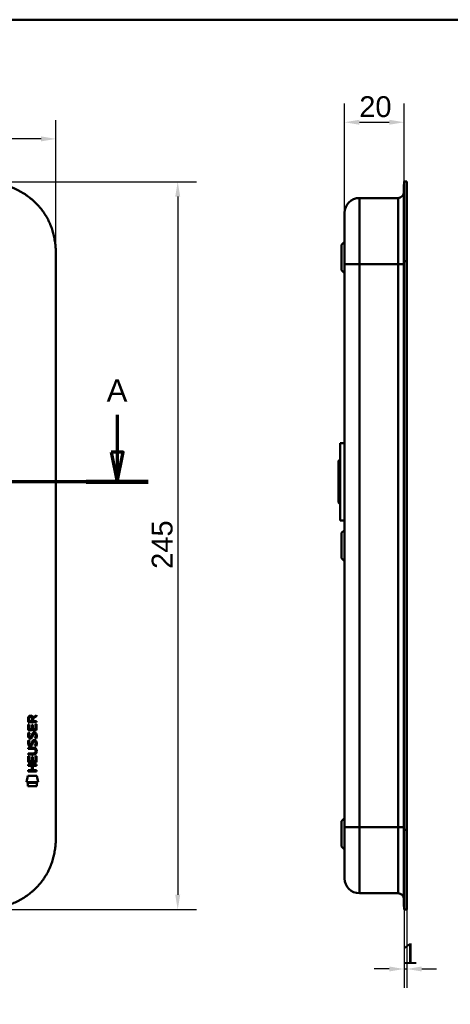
# Model space of a CAD drawing. Header units: millimetres. Extents: x 20 to 833, y 20 to 574.
# Tile 10 of 11: x 293 to 438, y 243 to 574. Entities that reach past the tile are written whole.
import ezdxf

# ---------------------------------------------------------------- set-up
doc = ezdxf.new("R2010")
doc.units = ezdxf.units.MM
doc.header["$LTSCALE"] = 2
for name, color, linetype, lineweight in [('Bemaßungen(DIN)', 7, 'Continuous', 25), ('Schnittansichtslinien(DIN)', 7, 'Continuous', 70), ('Sichtbare Kanten(DIN)', 7, 'Continuous', 50), ('Sichtbare tangentiale Kanten(DIN)', 7, 'Continuous', 50), ('Skizziergeometrie(DIN)', 7, 'Continuous', 50)]:
    doc.layers.add(name, color=color, linetype=linetype, lineweight=lineweight)
doc.styles.add('Aktuell-DINGroßer Text', font='arial.ttf')
doc.styles.add('STANDARD-DIN~0', font='arial.ttf')
doc.dimstyles.new('CAD-LAN', dxfattribs={"dimscale": 2, "dimtxt": 3.5, "dimasz": 2.5, "dimexe": 3.175, "dimexo": 0, "dimgap": 0.8, "dimtad": 1, "dimrnd": 1e-08, "dimtxsty": 'STANDARD-DIN~0', "dimcen": 0.09, "dimdle": 10, "dimclrd": 250, "dimclre": 250, "dimclrt": 250, "dimadec": 0, "dimazin": 2, "dimtfac": 1, "dimtmove": 0, "dimatfit": 3, "dimfxl": 1, "dimtolj": 1, "dimtzin": 0, "dimlwd": 25, "dimlwe": 25, "dimarcsym": 0})

# ---------------------------------------------------------------- blocks, each defined once
blk = doc.blocks.new('Ränder Standardrahmen')
at = {"layer": 'Skizziergeometrie(DIN)', "flags": 128}
blk.add_lwpolyline([(10, 10), (10, 287), (410, 287), (410, 10), (10, 10)], dxfattribs=at)
blk = doc.blocks.new('*D17')
at = {"layer": 'Bemaßungen(DIN)', "color": 250, "linetype": 'Continuous', "lineweight": 25, "true_color": 0x3f3f3f, "transparency": 16777216}
for p, q in [((402.32, 508.98), (402.32, 545.83)), ((422.35, 519.48), (422.35, 545.83)), ((407.32, 539.48), (417.35, 539.48))]:
    blk.add_line(p, q, dxfattribs=at)
at = {"layer": 'Bemaßungen(DIN)', "color": 250, "linetype": 'Continuous', "true_color": 0x3f3f3f, "transparency": 16777216}
for points in [[(407.32, 540.32), (407.32, 538.65), (402.32, 539.48)], [(417.35, 540.32), (417.35, 538.65), (422.35, 539.48)]]:
    blk.add_solid(points, dxfattribs=at)
at = {"layer": 'Defpoints', "color": 0, "linetype": 'Continuous', "transparency": 16777216}
for p in [(422.35, 539.48), (422.35, 519.48), (402.32, 508.98)]:
    blk.add_point(p, dxfattribs=at)
at = {"layer": 'Bemaßungen(DIN)', "color": 250, "linetype": 'Continuous', "lineweight": 25, "true_color": 0x3f3f3f, "transparency": 16777216, "insert": (407.27, 548.23), "char_height": 7, "attachment_point": 1, "style": 'STANDARD-DIN~0'}
blk.add_mtext('\\A1;20', dxfattribs=at)
blk = doc.blocks.new('*D18')
at = {"layer": 'Bemaßungen(DIN)', "color": 250, "linetype": 'Continuous', "lineweight": 25, "true_color": 0x3f3f3f, "transparency": 16777216}
for p, q in [((422.35, 274.48), (422.35, 248.13)), ((423.32, 274.48), (423.32, 248.13)), ((417.35, 254.48), (412.35, 254.48)), ((422.35, 254.48), (423.32, 254.48)), ((428.32, 254.48), (433.32, 254.48))]:
    blk.add_line(p, q, dxfattribs=at)
at = {"layer": 'Bemaßungen(DIN)', "color": 250, "linetype": 'Continuous', "true_color": 0x3f3f3f, "transparency": 16777216}
for points in [[(417.35, 255.32), (417.35, 253.65), (422.35, 254.48)], [(428.32, 255.32), (428.32, 253.65), (423.32, 254.48)]]:
    blk.add_solid(points, dxfattribs=at)
at = {"layer": 'Defpoints', "color": 0, "linetype": 'Continuous', "transparency": 16777216}
for p in [(422.35, 274.48), (423.32, 274.48), (423.32, 254.48)]:
    blk.add_point(p, dxfattribs=at)
at = {"layer": 'Bemaßungen(DIN)', "color": 250, "linetype": 'Continuous', "lineweight": 25, "true_color": 0x3f3f3f, "transparency": 16777216, "insert": (421.55, 263.11), "char_height": 7, "attachment_point": 1, "style": 'STANDARD-DIN~0'}
blk.add_mtext('\\A1;1', dxfattribs=at)
blk = doc.blocks.new('*D19')
at = {"layer": 'Bemaßungen(DIN)', "color": 250, "linetype": 'Continuous', "lineweight": 25, "true_color": 0x3f3f3f, "transparency": 16777216}
for p, q in [((278.21, 519.48), (352.56, 519.48)), ((346.21, 514.48), (346.21, 279.48)), ((278.21, 274.48), (352.56, 274.48))]:
    blk.add_line(p, q, dxfattribs=at)
at = {"layer": 'Bemaßungen(DIN)', "color": 250, "linetype": 'Continuous', "true_color": 0x3f3f3f, "transparency": 16777216}
for points in [[(345.38, 514.48), (347.04, 514.48), (346.21, 519.48)], [(345.38, 279.48), (347.04, 279.48), (346.21, 274.48)]]:
    blk.add_solid(points, dxfattribs=at)
at = {"layer": 'Defpoints', "color": 0, "linetype": 'Continuous', "transparency": 16777216}
for p in [(278.21, 519.48), (278.21, 274.48), (346.21, 274.48)]:
    blk.add_point(p, dxfattribs=at)
at = {"layer": 'Bemaßungen(DIN)', "color": 250, "linetype": 'Continuous', "lineweight": 25, "true_color": 0x3f3f3f, "transparency": 16777216, "insert": (337.46, 389.16), "char_height": 7, "attachment_point": 1, "rotation": 90, "style": 'STANDARD-DIN~0'}
blk.add_mtext('\\A1;245', dxfattribs=at)
blk = doc.blocks.new('*D20')
at = {"layer": 'Bemaßungen(DIN)', "color": 250, "linetype": 'Continuous', "lineweight": 25, "true_color": 0x3f3f3f, "transparency": 16777216}
for p, q in [((91.25, 492.7), (91.25, 540.23)), ((305.25, 492.7), (305.25, 540.23)), ((300.25, 533.88), (96.25, 533.88))]:
    blk.add_line(p, q, dxfattribs=at)
at = {"layer": 'Bemaßungen(DIN)', "color": 250, "linetype": 'Continuous', "true_color": 0x3f3f3f, "transparency": 16777216}
for points in [[(96.25, 534.72), (96.25, 533.05), (91.25, 533.88)], [(300.25, 534.72), (300.25, 533.05), (305.25, 533.88)]]:
    blk.add_solid(points, dxfattribs=at)
at = {"layer": 'Defpoints', "color": 0, "linetype": 'Continuous', "transparency": 16777216}
for p in [(91.25, 533.88), (91.25, 492.7), (305.25, 492.7)]:
    blk.add_point(p, dxfattribs=at)
at = {"layer": 'Bemaßungen(DIN)', "color": 250, "linetype": 'Continuous', "lineweight": 25, "true_color": 0x3f3f3f, "transparency": 16777216, "insert": (190.47, 542.51), "char_height": 7, "attachment_point": 1, "style": 'STANDARD-DIN~0'}
blk.add_mtext('\\A1;214', dxfattribs=at)
blk = doc.blocks.new('2DTransSchnitt0')
at = {"layer": 'Schnittansichtslinien(DIN)', "linetype": 'Continuous'}
for p, q in [((34.74, 220.52), (34.74, 214.24)), ((162.92, 220.52), (162.92, 214.24)), ((33.74, 214.24), (34.74, 209.24)), ((35.74, 214.24), (33.74, 214.24)), ((34.74, 214.24), (34.74, 209.24)), ((34.74, 209.24), (35.74, 214.24)), ((161.92, 214.24), (162.92, 209.24)), ((163.92, 214.24), (161.92, 214.24)), ((162.92, 214.24), (162.92, 209.24)), ((162.92, 209.24), (163.92, 214.24)), ((168.13, 209.24), (29.53, 209.24))]:
    blk.add_line(p, q, dxfattribs=at)
at = {"layer": 'Schnittansichtslinien(DIN)', "linetype": 'Continuous', "lineweight": 140}
for p, q in [((39.95, 209.24), (29.53, 209.24)), ((168.13, 209.24), (157.7, 209.24))]:
    blk.add_line(p, q, dxfattribs=at)
at = {"layer": 'Schnittansichtslinien(DIN)', "linetype": 'Continuous', "flags": 128}
for points in [[(33.74, 214.24), (34.74, 209.24), (35.74, 214.24), (33.74, 214.24)], [(161.92, 214.24), (162.92, 209.24), (163.92, 214.24), (161.92, 214.24)]]:
    blk.add_lwpolyline(points, dxfattribs=at)
at = {"layer": 'Schnittansichtslinien(DIN)'}
for points in [[(33.74, 214.24), (34.74, 209.24), (35.74, 214.24), (33.74, 214.24)], [(161.92, 214.24), (162.92, 209.24), (163.92, 214.24), (161.92, 214.24)]]:
    blk.add_solid(points, dxfattribs=at)
at = {"layer": 'Schnittansichtslinien(DIN)', "char_height": 3.73, "attachment_point": 7, "style": 'Aktuell-DINGroßer Text'}
for insert in [(32.99, 222.74), (161.16, 222.74)]:
    blk.add_mtext('A', dxfattribs=dict(at, insert=insert))

msp = doc.modelspace()

# ---------------------------------------------------------------- linework, layer by layer
at = {"layer": 'Sichtbare Kanten(DIN)'}
for p, q in [((422.321, 492.699), (422.321, 518.483)), ((422.351, 518.483), (422.321, 518.483)), ((422.351, 492.699), (422.351, 519.483)), ((423.321, 519.483), (422.351, 519.483)), ((423.321, 519.483), (423.321, 492.699)), ((420.321, 513.983), (407.321, 513.983)), ((401.321, 498.233), (402.321, 499.233)), ((401.321, 489.733), (401.321, 498.233)), ((305.248, 492.699), (305.248, 301.267)), ((402.321, 491.699), (402.321, 302.267)), ((422.321, 301.267), (422.321, 492.699)), ((422.351, 301.267), (422.351, 492.699)), ((423.321, 492.699), (423.321, 301.267)), ((401.321, 489.733), (402.321, 488.733)), ((400.821, 431.483), (400.821, 405.483)), ((400.821, 431.483), (402.321, 431.483)), ((400.321, 425.483), (400.821, 425.983)), ((400.321, 425.483), (400.321, 411.483)), ((400.321, 411.483), (400.821, 410.983)), ((400.821, 405.483), (402.321, 405.483)), ((401.321, 401.233), (402.321, 402.233)), ((401.321, 392.733), (401.321, 401.233)), ((401.321, 392.733), (402.321, 391.733)), ((295.896, 337.547), (295.898, 338.86)), ((296.246, 338.816), (296.246, 337.928)), ((297.263, 337.927), (297.264, 338.816)), ((297.561, 339.176), (298.756, 339.966)), ((297.614, 338.777), (297.613, 337.927)), ((298.756, 339.532), (297.614, 338.777)), ((298.756, 339.966), (298.756, 339.532)), ((295.894, 334.817), (295.895, 336.821)), ((298.752, 334.814), (295.894, 334.817)), ((295.895, 336.821), (296.244, 336.821)), ((298.754, 337.545), (295.896, 337.547)), ((296.244, 336.821), (296.242, 335.193)), ((296.242, 335.193), (297.137, 335.193)), ((296.246, 337.928), (297.263, 337.927)), ((297.137, 335.193), (297.138, 336.64)), ((297.138, 336.64), (297.487, 336.639)), ((297.487, 336.639), (297.485, 335.192)), ((297.485, 335.192), (298.404, 335.192)), ((297.613, 337.927), (298.755, 337.926)), ((298.404, 335.192), (298.405, 336.839)), ((298.405, 336.839), (298.754, 336.838)), ((298.754, 336.838), (298.752, 334.814)), ((298.755, 337.926), (298.754, 337.545)), ((296.063, 331.496), (296.402, 331.396)), ((296.065, 334.043), (296.404, 333.942)), ((296.262, 332.711), (296.269, 332.694)), ((296.946, 332.613), (296.956, 332.63)), ((297.994, 333.74), (297.982, 333.74)), ((295.889, 328.966), (297.535, 328.965)), ((295.889, 328.589), (295.889, 328.966)), ((297.558, 328.588), (295.889, 328.589)), ((296.26, 330.165), (296.267, 330.147)), ((296.944, 330.067), (296.954, 330.084)), ((297.992, 331.193), (297.98, 331.193)), ((295.885, 324.079), (295.887, 326.083)), ((295.887, 327.031), (297.557, 327.03)), ((295.887, 326.654), (295.887, 327.031)), ((297.533, 326.653), (295.887, 326.654)), ((295.887, 326.083), (296.235, 326.083)), ((296.235, 326.083), (296.234, 324.456)), ((297.128, 324.455), (297.13, 325.902)), ((297.13, 325.902), (297.478, 325.902)), ((297.478, 325.902), (297.477, 324.455)), ((298.395, 324.454), (298.397, 326.101)), ((298.397, 326.101), (298.745, 326.101)), ((298.438, 327.803), (298.438, 327.812)), ((298.745, 326.101), (298.744, 324.077)), ((295.883, 322.908), (295.883, 323.285)), ((295.883, 323.285), (298.742, 323.283)), ((297.126, 322.907), (295.883, 322.908)), ((298.744, 324.077), (295.885, 324.079)), ((296.234, 324.456), (297.128, 324.455)), ((297.125, 321.35), (297.126, 322.907)), ((297.477, 324.455), (298.395, 324.454)), ((297.482, 322.907), (297.481, 321.349)), ((298.741, 322.906), (297.482, 322.907)), ((298.742, 323.283), (298.741, 322.906)), ((295.35, 317.397), (295.809, 319.529)), ((295.809, 319.529), (298.815, 319.527)), ((295.881, 320.974), (295.882, 321.351)), ((298.74, 320.971), (295.881, 320.974)), ((295.882, 321.351), (297.125, 321.35)), ((297.481, 321.349), (298.74, 321.348)), ((298.74, 321.348), (298.74, 320.971)), ((298.815, 319.527), (299.265, 317.393)), ((299.265, 317.393), (295.35, 317.397)), ((295.809, 315.969), (295.81, 317.111)), ((298.806, 315.966), (295.809, 315.969)), ((295.81, 317.111), (298.807, 317.108)), ((298.807, 317.108), (298.806, 315.966)), ((401.321, 304.233), (402.321, 305.233)), ((401.321, 295.733), (401.321, 304.233)), ((422.321, 275.483), (422.321, 301.267)), ((422.351, 274.483), (422.351, 301.267)), ((423.321, 301.267), (423.321, 274.483)), ((401.321, 295.733), (402.321, 294.733)), ((420.321, 279.983), (407.321, 279.983)), ((422.321, 275.483), (422.351, 275.483)), ((423.321, 274.483), (422.351, 274.483))]:
    msp.add_line(p, q, dxfattribs=at)
for centre, major_axis, ratio, start_param, end_param in [((297.425, 338.044), (0.976, -1.274), 0.5180415, 2.7627686, 3.7355131), ((296.032, 337.963), (-1.242, -1.64), 0.5994938, 2.7365723, 3.5673799), ((297.528, 335.822), (-1.103, -3.296), 0.2312948, 5.9540546, 6.015014), ((297.007, 333.505), (-0.574, -1.004), 0.5438409, 5.8950231, 6.3553168), ((296.887, 332.638), (-0.098, -0.139), 0.3641716, 1.3429, 1.6509781), ((297.334, 332.053), (-0.839, -1.642), 0.4591024, 2.8345951, 3.3559829), ((297.612, 333.522), (1.192, 3.54), 0.2215161, 2.8263053, 2.8854462), ((297.013, 330.967), (0.583, 1.012), 0.541605, 2.7569093, 3.2147406), ((296.885, 330.091), (0.098, 0.139), 0.3641716, 4.4844927, 4.7925708), ((293.714, 324.291), (4.814, 4.313), 0.3742661, 5.9599282, 6.6783921), ((297.334, 329.508), (0.838, 1.64), 0.4594521, 5.9760112, 6.497704), ((293.717, 331.335), (4.808, -4.323), 0.3742014, 5.888113, 6.6064523), ((275.005, 347.639), (23.266, -20.361), 0.1371339, 6.127502, 6.402435)]:
    msp.add_ellipse(centre, major_axis=major_axis, ratio=ratio, start_param=start_param, end_param=end_param, dxfattribs=at)
for points, knots in [([(305.248, 492.699), (305.248, 493.253), (305.248, 494.37), (305.214, 495.784), (305.137, 497.21), (305.034, 498.359), (304.838, 499.798), (304.624, 500.95), (304.276, 502.384), (303.93, 503.523), (303.409, 504.927), (302.922, 506.033), (302.223, 507.383), (301.594, 508.435), (300.723, 509.704), (299.959, 510.681), (298.927, 511.845), (298.041, 512.729), (296.867, 513.765), (295.878, 514.537), (294.585, 515.427), (293.511, 516.075), (292.126, 516.804), (290.988, 517.32), (289.537, 517.88), (288.358, 518.262), (286.868, 518.657), (285.668, 518.909), (284.164, 519.151), (282.96, 519.289), (281.463, 519.404), (279.973, 519.467), (278.795, 519.481), (278.209, 519.483)], [0.02325842, 0.02325842, 0.02325842, 0.02325842, 0.06395557, 0.10465272, 0.12500129, 0.16569844, 0.18604701, 0.22674416, 0.24709273, 0.28778988, 0.30813845, 0.3488356, 0.36918417, 0.40988132, 0.43022989, 0.47092704, 0.49127561, 0.53197276, 0.55232133, 0.59301848, 0.61336705, 0.6540642, 0.67441277, 0.71510992, 0.73545849, 0.77615564, 0.79650421, 0.83720136, 0.85754993, 0.89824708, 0.91859565, 0.9592928, 0.99998994, 0.99998994, 0.99998994, 0.99998994]), ([(402.321, 508.983), (402.321, 508.983), (402.321, 508.983), (402.321, 508.983), (402.321, 508.983), (402.321, 508.983), (402.321, 508.974), (402.321, 508.969), (402.321, 508.962), (402.321, 508.951), (402.321, 508.941), (402.321, 508.927), (402.321, 508.909), (402.321, 508.908), (402.321, 508.908), (402.321, 508.907), (402.321, 508.87), (402.321, 508.816), (402.321, 508.737), (402.321, 508.736), (402.321, 508.735), (402.321, 508.734), (402.321, 508.654), (402.321, 508.55), (402.321, 508.416), (402.321, 508.415), (402.321, 508.414), (402.321, 508.413), (402.321, 508.276), (402.321, 508.109), (402.321, 507.909), (402.321, 507.908), (402.321, 507.907), (402.321, 507.905), (402.321, 507.703), (402.321, 507.465), (402.321, 507.193), (402.321, 506.921), (402.321, 506.613), (402.321, 506.272), (402.321, 505.931), (402.321, 505.554), (402.321, 505.148), (402.321, 504.743), (402.321, 504.303), (402.321, 503.838), (402.321, 503.374), (402.321, 502.879), (402.321, 502.363), (402.321, 501.85), (402.321, 501.311), (402.321, 500.758), (402.321, 500.206), (402.321, 499.633), (402.321, 499.053), (402.321, 499.048), (402.321, 499.044), (402.321, 499.04), (402.321, 498.46), (402.321, 497.868), (402.321, 497.274), (402.321, 497.265), (402.321, 497.257), (402.321, 497.248), (402.321, 496.651), (402.321, 496.048), (402.321, 495.422), (402.321, 495.415), (402.321, 495.407), (402.321, 495.4), (402.321, 495.088), (402.321, 494.787), (402.321, 494.478), (402.321, 494.16), (402.321, 493.844), (402.321, 493.529), (402.321, 492.917), (402.321, 492.307), (402.321, 491.699)], [0, 0, 0, 0, 0.0075325, 0.0075325, 0.0075325, 0.1836207, 0.1836207, 0.1836207, 0.2762788, 0.2762788, 0.2762788, 0.3665136, 0.3665136, 0.3665136, 0.3686273, 0.3686273, 0.3686273, 0.5500633, 0.5500633, 0.5500633, 0.5527911, 0.5527911, 0.5527911, 0.7354644, 0.7354644, 0.7354644, 0.7370886, 0.7370886, 0.7370886, 0.9217242, 0.9217242, 0.9217242, 0.9228036, 0.9228036, 0.9228036, 1.1089772, 1.1089772, 1.1089772, 1.2946929, 1.2946929, 1.2946929, 1.479917, 1.479917, 1.479917, 1.6643958, 1.6643958, 1.6643958, 1.8485335, 1.8485335, 1.8485335, 2.0316816, 2.0316816, 2.0316816, 2.2147613, 2.2147613, 2.2147613, 2.2161064, 2.2161064, 2.2161064, 2.3988701, 2.3988701, 2.3988701, 2.4015107, 2.4015107, 2.4015107, 2.5852067, 2.5852067, 2.5852067, 2.587374, 2.587374, 2.587374, 2.678885, 2.678885, 2.678885, 2.772998, 2.772998, 2.772998, 2.9555616, 2.9555616, 2.9555616, 2.9555616]), ([(298.438, 327.812), (298.438, 327.859), (298.436, 327.906), (298.42, 328.041), (298.397, 328.129), (298.323, 328.279), (298.276, 328.341), (298.156, 328.447), (298.086, 328.487), (297.869, 328.57), (297.709, 328.588), (297.558, 328.588)], [0, 0, 0, 0, 0.01400423, 0.01400423, 0.0408947, 0.0408947, 0.06439039, 0.06439039, 0.08887549, 0.08887549, 0.13413559, 0.13413559, 0.13413559, 0.13413559]), ([(402.321, 302.267), (402.321, 302.026), (402.321, 301.786), (402.321, 301.545), (402.321, 301.397), (402.321, 301.249), (402.321, 301.102), (402.321, 301.028), (402.321, 300.954), (402.321, 300.88), (402.321, 300.807), (402.321, 300.733), (402.321, 300.659), (402.321, 300.585), (402.321, 300.511), (402.321, 300.437), (402.321, 300.125), (402.321, 299.811), (402.321, 299.492), (402.321, 299.18), (402.321, 298.878), (402.321, 298.566), (402.321, 298.559), (402.321, 298.552), (402.321, 298.544), (402.321, 297.918), (402.321, 297.316), (402.321, 296.718), (402.321, 296.709), (402.321, 296.701), (402.321, 296.692), (402.321, 296.098), (402.321, 295.506), (402.321, 294.926), (402.321, 294.922), (402.321, 294.918), (402.321, 294.914), (402.321, 294.333), (402.321, 293.76), (402.321, 293.208), (402.321, 292.655), (402.321, 292.116), (402.321, 291.603), (402.321, 291.088), (402.321, 290.594), (402.321, 290.13), (402.321, 289.664), (402.321, 289.224), (402.321, 288.818), (402.321, 288.411), (402.321, 288.035), (402.321, 287.695), (402.321, 287.353), (402.321, 287.045), (402.321, 286.773), (402.321, 286.501), (402.321, 286.263), (402.321, 286.061), (402.321, 286.06), (402.321, 286.058), (402.321, 286.057), (402.321, 285.857), (402.321, 285.69), (402.321, 285.554), (402.321, 285.552), (402.321, 285.551), (402.321, 285.55), (402.321, 285.416), (402.321, 285.312), (402.321, 285.233), (402.321, 285.231), (402.321, 285.23), (402.321, 285.229), (402.321, 285.151), (402.321, 285.096), (402.321, 285.059), (402.321, 285.058), (402.321, 285.058), (402.321, 285.057), (402.321, 285.039), (402.321, 285.026), (402.321, 285.015), (402.321, 285.004), (402.321, 284.997), (402.321, 284.992), (402.321, 284.984), (402.321, 284.983), (402.321, 284.983)], [0, 0, 0, 0, 0.0722627, 0.0722627, 0.0722627, 0.1165652, 0.1165652, 0.1165652, 0.1387165, 0.1387165, 0.1387165, 0.1608678, 0.1608678, 0.1608678, 0.1830113, 0.1830113, 0.1830113, 0.2766978, 0.2766978, 0.2766978, 0.3682092, 0.3682092, 0.3682092, 0.3703765, 0.3703765, 0.3703765, 0.5540731, 0.5540731, 0.5540731, 0.5567136, 0.5567136, 0.5567136, 0.7394778, 0.7394778, 0.7394778, 0.740823, 0.740823, 0.740823, 0.9239034, 0.9239034, 0.9239034, 1.1070524, 1.1070524, 1.1070524, 1.2909149, 1.2909149, 1.2909149, 1.4756704, 1.4756704, 1.4756704, 1.6608948, 1.6608948, 1.6608948, 1.8466108, 1.8466108, 1.8466108, 2.032785, 2.032785, 2.032785, 2.0338644, 2.0338644, 2.0338644, 2.2185007, 2.2185007, 2.2185007, 2.220125, 2.220125, 2.220125, 2.4027992, 2.4027992, 2.4027992, 2.4055271, 2.4055271, 2.4055271, 2.5869644, 2.5869644, 2.5869644, 2.5890782, 2.5890782, 2.5890782, 2.6793139, 2.6793139, 2.6793139, 2.7720228, 2.7720228, 2.7720228, 2.9310827, 2.9310827, 2.9310827, 2.9310827]), ([(278.209, 274.483), (278.795, 274.485), (279.973, 274.499), (281.463, 274.562), (282.96, 274.677), (284.164, 274.816), (285.668, 275.057), (286.868, 275.31), (288.358, 275.704), (289.537, 276.086), (290.988, 276.646), (292.126, 277.162), (293.511, 277.891), (294.585, 278.539), (295.878, 279.429), (296.868, 280.201), (298.041, 281.238), (298.927, 282.121), (299.959, 283.285), (300.723, 284.262), (301.594, 285.532), (302.224, 286.583), (302.922, 287.933), (303.409, 289.039), (303.93, 290.444), (304.276, 291.582), (304.624, 293.016), (304.838, 294.168), (305.034, 295.607), (305.137, 296.756), (305.214, 298.182), (305.248, 299.597), (305.248, 300.713), (305.248, 301.267)], [0.00000689, 0.00000689, 0.00000689, 0.00000689, 0.0407043, 0.08140172, 0.10175042, 0.14244784, 0.16279654, 0.20349396, 0.22384266, 0.26454008, 0.28488878, 0.3255862, 0.3459349, 0.38663232, 0.40698102, 0.44767844, 0.46802714, 0.50872456, 0.52907326, 0.56977068, 0.59011938, 0.6308168, 0.6511655, 0.69186291, 0.71221162, 0.75290903, 0.77325774, 0.81395515, 0.83430386, 0.87500127, 0.89534998, 0.93604739, 0.97674481, 0.97674481, 0.97674481, 0.97674481])]:
    msp.add_open_spline(points, degree=3, knots=knots, dxfattribs=at)
for points in [[(402.321, 508.983), (402.321, 511.744), (404.559, 513.983), (407.321, 513.983)], [(422.321, 515.982), (422.32, 514.878), (421.425, 513.983), (420.321, 513.983)], [(295.898, 338.86), (295.912, 339.302), (296.144, 339.764), (296.757, 339.763)], [(297.264, 338.816), (297.264, 339.089), (297.177, 339.414), (296.762, 339.414)], [(295.942, 332.564), (295.851, 332.805), (295.822, 333.038), (295.864, 333.367)], [(295.864, 333.367), (295.882, 333.506), (295.924, 333.713), (295.994, 333.886)], [(296.501, 332.104), (296.278, 332.137), (296.048, 332.282), (295.942, 332.564)], [(295.992, 331.339), (296.012, 331.389), (296.063, 331.496), (296.063, 331.496)], [(295.994, 333.886), (296.014, 333.935), (296.065, 334.043), (296.065, 334.043)], [(296.249, 333.478), (296.185, 333.225), (296.179, 333.001), (296.237, 332.785)], [(296.404, 333.942), (296.404, 333.942), (296.284, 333.616), (296.249, 333.478)], [(296.474, 332.481), (296.621, 332.421), (296.809, 332.457), (296.914, 332.572)], [(296.656, 332.091), (296.555, 332.092), (296.534, 332.099), (296.501, 332.104)], [(297.284, 332.455), (297.168, 332.246), (296.973, 332.087), (296.656, 332.091)], [(296.956, 332.63), (297.025, 332.74), (297.082, 332.903), (297.137, 333.149)], [(297.137, 333.149), (297.221, 333.516), (297.323, 333.728), (297.464, 333.895)], [(297.476, 332.998), (297.422, 332.758), (297.36, 332.593), (297.284, 332.455)], [(297.462, 331.349), (297.555, 331.459), (297.686, 331.531), (297.865, 331.555)], [(297.464, 333.895), (297.557, 334.006), (297.688, 334.078), (297.867, 334.102)], [(297.525, 333.197), (297.517, 333.167), (297.477, 333.001), (297.476, 332.998)], [(297.711, 333.622), (297.64, 333.533), (297.58, 333.395), (297.525, 333.197)], [(297.982, 333.74), (297.861, 333.74), (297.785, 333.707), (297.711, 333.622)], [(297.865, 331.555), (298.153, 331.594), (298.435, 331.493), (298.629, 331.177)], [(297.867, 334.102), (298.155, 334.14), (298.438, 334.04), (298.631, 333.723)], [(298.186, 332.157), (298.186, 332.157), (298.341, 332.411), (298.4, 332.696)], [(298.555, 332.07), (298.534, 332.075), (298.186, 332.157), (298.186, 332.157)], [(298.4, 332.696), (298.469, 333.029), (298.468, 333.305), (298.362, 333.502)], [(298.779, 332.789), (298.75, 332.457), (298.591, 332.128), (298.555, 332.07)], [(298.631, 333.723), (298.741, 333.543), (298.795, 333.324), (298.795, 333.054)], [(298.795, 333.054), (298.795, 332.969), (298.788, 332.883), (298.779, 332.789)], [(295.94, 330.018), (295.849, 330.258), (295.82, 330.492), (295.862, 330.82)], [(295.862, 330.82), (295.88, 330.959), (295.921, 331.166), (295.992, 331.339)], [(296.499, 329.557), (296.276, 329.59), (296.046, 329.735), (295.94, 330.018)], [(296.247, 330.931), (296.183, 330.679), (296.177, 330.455), (296.235, 330.239)], [(296.402, 331.396), (296.402, 331.396), (296.282, 331.069), (296.247, 330.931)], [(296.472, 329.935), (296.619, 329.875), (296.807, 329.91), (296.912, 330.025)], [(296.654, 329.544), (296.553, 329.546), (296.532, 329.552), (296.499, 329.557)], [(297.282, 329.909), (297.166, 329.699), (296.971, 329.54), (296.654, 329.544)], [(296.954, 330.084), (297.023, 330.193), (297.08, 330.357), (297.135, 330.602)], [(297.135, 330.602), (297.219, 330.97), (297.321, 331.181), (297.462, 331.349)], [(297.474, 330.452), (297.42, 330.212), (297.358, 330.047), (297.282, 329.909)], [(297.523, 330.65), (297.515, 330.62), (297.475, 330.454), (297.474, 330.452)], [(297.709, 331.075), (297.638, 330.987), (297.578, 330.848), (297.523, 330.65)], [(297.98, 331.193), (297.858, 331.193), (297.783, 331.16), (297.709, 331.075)], [(298.184, 329.61), (298.184, 329.61), (298.339, 329.864), (298.398, 330.149)], [(298.553, 329.524), (298.532, 329.528), (298.184, 329.61), (298.184, 329.61)], [(298.398, 330.149), (298.467, 330.482), (298.466, 330.758), (298.36, 330.956)], [(298.777, 330.242), (298.747, 329.911), (298.589, 329.581), (298.553, 329.524)], [(298.629, 331.177), (298.739, 330.996), (298.793, 330.777), (298.793, 330.508)], [(298.793, 330.508), (298.793, 330.423), (298.786, 330.337), (298.777, 330.242)], [(407.321, 279.983), (404.559, 279.983), (402.321, 282.222), (402.321, 284.983)], [(422.321, 277.983), (422.321, 279.088), (421.425, 279.983), (420.321, 279.983)]]:
    msp.add_open_spline(points, degree=3, dxfattribs=at)
at = {"layer": 'Sichtbare tangentiale Kanten(DIN)'}
for p, q in [((407.321, 513.983), (407.321, 491.699)), ((420.321, 491.699), (420.321, 513.983)), ((407.321, 491.699), (407.321, 302.267)), ((420.321, 491.699), (407.321, 491.699)), ((420.321, 302.267), (420.321, 491.699)), ((422.351, 492.699), (422.321, 492.699)), ((423.321, 492.699), (422.351, 492.699)), ((407.321, 302.267), (420.321, 302.267)), ((407.321, 302.267), (407.321, 279.983)), ((420.321, 279.983), (420.321, 302.267)), ((422.351, 301.267), (422.321, 301.267)), ((423.321, 301.267), (422.351, 301.267))]:
    msp.add_line(p, q, dxfattribs=at)
for points in [[(407.321, 491.699), (404.559, 491.699), (402.321, 491.699), (402.321, 491.699)], [(422.321, 491.699), (422.321, 491.699), (421.425, 491.699), (420.321, 491.699)], [(407.321, 302.267), (404.559, 302.267), (402.321, 302.267), (402.321, 302.267)], [(422.321, 302.267), (422.321, 302.267), (421.425, 302.267), (420.321, 302.267)]]:
    msp.add_open_spline(points, degree=3, dxfattribs=at)

# ---------------------------------------------------------------- block references
at = {"xscale": 2, "yscale": 2, "zscale": 2}
msp.add_blockref('Ränder Standardrahmen', (0, 0), dxfattribs=at)
at = {"layer": 'Schnittansichtslinien(DIN)', "xscale": 2, "yscale": 2, "zscale": 2}
msp.add_blockref('2DTransSchnitt0', (0, 0), dxfattribs=at)

# ---------------------------------------------------------------- dimensions: what is measured, and where the dimension line sits
at = {"layer": 'Bemaßungen(DIN)', "color": 250, "linetype": 'Continuous', "lineweight": 25, "true_color": 0x3f3f3f}
for base, p1, p2, angle, override, picture, middle in [((422.351, 539.483), (402.321, 508.983), (422.351, 519.483), 180, {"dimgap": 0.8, "dimdec": 0, "dimtol": 0, "dimlim": 0, "dimtp": 0, "dimtm": 0, "dimtdec": 2, "dimtofl": 0, "dimatfit": 1}, '*D17', (412.336, 539.483)), ((91.248, 533.883), (305.248, 492.699), (91.248, 492.699), 180, {"dimgap": 0.8, "dimdec": 2, "dimtol": 0, "dimlim": 0, "dimtp": 0, "dimtm": 0, "dimtdec": 2, "dimtofl": 0, "dimatfit": 1}, '*D20', (198.248, 533.883)), ((346.209, 274.483), (278.209, 519.483), (278.209, 274.483), 90, {"dimgap": 0.8, "dimdec": 2, "dimtol": 0, "dimlim": 0, "dimtp": 0, "dimtm": 0, "dimtdec": 2, "dimtofl": 0, "dimatfit": 1}, '*D19', (346.209, 396.983)), ((423.321, 254.483), (422.351, 274.483), (423.321, 274.483), 180, {"dimgap": 0.8, "dimdec": 1, "dimtol": 0, "dimlim": 0, "dimtp": 0, "dimtm": 0, "dimtdec": 2, "dimtofl": 1, "dimatfit": 1}, '*D18', (422.836, 254.483))]:
    dim = msp.add_linear_dim(base=base, p1=p1, p2=p2, angle=angle, dimstyle='CAD-LAN', override=override, dxfattribs=at)
    dim.commit()
    dim.dimension.update_dxf_attribs({"geometry": picture, "text_midpoint": middle, "dimtype": 160})

doc.saveas('drawing.dxf')
